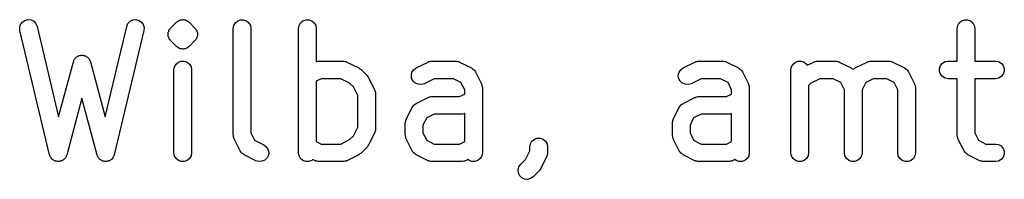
# Model space of a CAD drawing. Extents: x 95 to 242, y -111 to -101.
# Tile 8 of 9: x 222.95 to 232.43, y -107.35 to -105.81. Entities that reach past the tile are written whole.
import ezdxf

# ---------------------------------------------------------------- set-up
doc = ezdxf.new("R2010")
doc.units = 0
doc.header["$MEASUREMENT"] = 0
doc.layers.add('BLACK', color=7, linetype='CONTINUOUS')

msp = doc.modelspace()

# ---------------------------------------------------------------- linework, layer by layer
at = {"layer": 'Black'}
for p, q in [((222.976, -105.835), (223, -105.819)), ((223, -105.819), (223.029, -105.812)), ((223.029, -105.812), (223.058, -105.815)), ((223.058, -105.815), (223.085, -105.828)), ((223.085, -105.828), (223.105, -105.85)), ((223.992, -105.85), (224.012, -105.828)), ((224.012, -105.828), (224.038, -105.815)), ((224.038, -105.815), (224.068, -105.812)), ((224.068, -105.812), (224.096, -105.819)), ((224.096, -105.819), (224.121, -105.835)), ((224.466, -105.832), (224.471, -105.827)), ((224.471, -105.827), (224.474, -105.825)), ((224.474, -105.825), (224.477, -105.823)), ((224.477, -105.823), (224.481, -105.822)), ((224.481, -105.822), (224.484, -105.82)), ((224.484, -105.82), (224.491, -105.818)), ((224.491, -105.818), (224.498, -105.815)), ((224.498, -105.815), (224.501, -105.814)), ((224.501, -105.814), (224.505, -105.813)), ((224.505, -105.813), (224.509, -105.813)), ((224.509, -105.813), (224.512, -105.812)), ((224.512, -105.812), (224.52, -105.813)), ((224.52, -105.813), (224.527, -105.812)), ((224.527, -105.812), (224.531, -105.813)), ((224.531, -105.813), (224.534, -105.813)), ((224.534, -105.813), (224.538, -105.814)), ((224.538, -105.814), (224.542, -105.815)), ((224.542, -105.815), (224.548, -105.818)), ((224.548, -105.818), (224.556, -105.82)), ((224.556, -105.82), (224.559, -105.822)), ((224.559, -105.822), (224.562, -105.823)), ((224.562, -105.823), (224.565, -105.825)), ((224.565, -105.825), (224.568, -105.827)), ((224.568, -105.827), (224.574, -105.832)), ((225.026, -105.842), (225.049, -105.823)), ((225.049, -105.823), (225.076, -105.813)), ((225.076, -105.813), (225.106, -105.813)), ((225.106, -105.813), (225.134, -105.823)), ((225.134, -105.823), (225.156, -105.842)), ((225.655, -105.842), (225.677, -105.823)), ((225.677, -105.823), (225.705, -105.813)), ((225.705, -105.813), (225.734, -105.813)), ((225.734, -105.813), (225.762, -105.823)), ((225.762, -105.823), (225.785, -105.842)), ((231.997, -105.842), (232.02, -105.823)), ((232.02, -105.823), (232.048, -105.813)), ((232.048, -105.813), (232.077, -105.813)), ((232.077, -105.813), (232.105, -105.823)), ((232.105, -105.823), (232.128, -105.842)), ((222.949, -105.887), (222.958, -105.859)), ((222.951, -105.916), (222.949, -105.887)), ((223.237, -107.116), (222.951, -105.916)), ((222.958, -105.859), (222.976, -105.835)), ((223.105, -105.85), (223.117, -105.877)), ((223.117, -105.877), (223.324, -106.749)), ((223.772, -106.749), (223.98, -105.877)), ((224.145, -105.916), (223.859, -107.116)), ((223.98, -105.877), (223.992, -105.85)), ((224.121, -105.835), (224.138, -105.859)), ((224.138, -105.859), (224.147, -105.887)), ((224.147, -105.887), (224.145, -105.916)), ((224.38, -105.932), (224.384, -105.925)), ((224.384, -105.925), (224.385, -105.918)), ((224.385, -105.918), (224.39, -105.912)), ((224.39, -105.912), (224.393, -105.905)), ((224.393, -105.905), (224.398, -105.9)), ((224.398, -105.9), (224.402, -105.894)), ((224.402, -105.894), (224.46, -105.837)), ((224.46, -105.837), (224.466, -105.832)), ((224.574, -105.832), (224.58, -105.837)), ((224.58, -105.837), (224.637, -105.894)), ((224.637, -105.894), (224.641, -105.9)), ((224.641, -105.9), (224.646, -105.905)), ((224.646, -105.905), (224.65, -105.912)), ((224.65, -105.912), (224.654, -105.918)), ((224.654, -105.918), (224.656, -105.925)), ((224.656, -105.925), (224.659, -105.932)), ((225.006, -105.897), (225.011, -105.868)), ((225.006, -106.925), (225.006, -105.897)), ((225.011, -105.868), (225.026, -105.842)), ((225.156, -105.842), (225.171, -105.868)), ((225.171, -105.868), (225.176, -105.897)), ((225.176, -105.897), (225.176, -106.905)), ((225.635, -105.897), (225.64, -105.868)), ((225.635, -107.097), (225.635, -105.897)), ((225.64, -105.868), (225.655, -105.842)), ((225.785, -105.842), (225.8, -105.868)), ((225.8, -105.868), (225.805, -105.897)), ((225.805, -105.897), (225.805, -106.217)), ((231.977, -105.897), (231.983, -105.868)), ((231.977, -106.212), (231.977, -105.897)), ((231.983, -105.868), (231.997, -105.842)), ((232.128, -105.842), (232.142, -105.868)), ((232.142, -105.868), (232.147, -105.897)), ((232.147, -105.897), (232.147, -106.212)), ((224.378, -105.946), (224.38, -105.939)), ((224.378, -105.954), (224.378, -105.946)), ((224.378, -105.961), (224.378, -105.954)), ((224.38, -105.968), (224.378, -105.961)), ((224.38, -105.939), (224.38, -105.932)), ((224.38, -105.976), (224.38, -105.968)), ((224.384, -105.982), (224.38, -105.976)), ((224.385, -105.99), (224.384, -105.982)), ((224.39, -105.996), (224.385, -105.99)), ((224.393, -106.003), (224.39, -105.996)), ((224.398, -106.008), (224.393, -106.003)), ((224.402, -106.014), (224.398, -106.008)), ((224.46, -106.071), (224.402, -106.014)), ((224.637, -106.014), (224.58, -106.071)), ((224.641, -106.008), (224.637, -106.014)), ((224.646, -106.003), (224.641, -106.008)), ((224.65, -105.996), (224.646, -106.003)), ((224.654, -105.99), (224.65, -105.996)), ((224.656, -105.982), (224.654, -105.99)), ((224.659, -105.976), (224.656, -105.982)), ((224.659, -105.932), (224.66, -105.939)), ((224.66, -105.968), (224.659, -105.976)), ((224.66, -105.939), (224.661, -105.946)), ((224.661, -105.961), (224.66, -105.968)), ((224.661, -105.946), (224.661, -105.954)), ((224.661, -105.954), (224.661, -105.961)), ((224.466, -106.075), (224.46, -106.071)), ((224.471, -106.081), (224.466, -106.075)), ((224.474, -106.082), (224.471, -106.081)), ((224.477, -106.085), (224.474, -106.082)), ((224.481, -106.086), (224.477, -106.085)), ((224.484, -106.088), (224.481, -106.086)), ((224.491, -106.09), (224.484, -106.088)), ((224.498, -106.093), (224.491, -106.09)), ((224.501, -106.093), (224.498, -106.093)), ((224.505, -106.095), (224.501, -106.093)), ((224.509, -106.095), (224.505, -106.095)), ((224.512, -106.096), (224.509, -106.095)), ((224.52, -106.095), (224.512, -106.096)), ((224.527, -106.096), (224.52, -106.095)), ((224.531, -106.095), (224.527, -106.096)), ((224.534, -106.095), (224.531, -106.095)), ((224.538, -106.093), (224.534, -106.095)), ((224.542, -106.093), (224.538, -106.093)), ((224.548, -106.09), (224.542, -106.093)), ((224.556, -106.088), (224.548, -106.09)), ((224.559, -106.086), (224.556, -106.088)), ((224.562, -106.085), (224.559, -106.086)), ((224.565, -106.082), (224.562, -106.085)), ((224.568, -106.081), (224.565, -106.082)), ((224.574, -106.075), (224.568, -106.081)), ((224.58, -106.071), (224.574, -106.075)), ((223.469, -106.211), (223.471, -106.203)), ((223.471, -106.203), (223.475, -106.197)), ((223.475, -106.197), (223.479, -106.191)), ((223.479, -106.191), (223.484, -106.185)), ((223.484, -106.185), (223.488, -106.179)), ((223.488, -106.179), (223.494, -106.175)), ((223.494, -106.175), (223.499, -106.17)), ((223.499, -106.17), (223.506, -106.167)), ((223.506, -106.167), (223.512, -106.162)), ((223.512, -106.162), (223.519, -106.16)), ((223.519, -106.16), (223.526, -106.157)), ((223.526, -106.157), (223.534, -106.157)), ((223.534, -106.157), (223.541, -106.155)), ((223.541, -106.155), (223.548, -106.155)), ((223.548, -106.155), (223.556, -106.155)), ((223.556, -106.155), (223.563, -106.157)), ((223.563, -106.157), (223.57, -106.157)), ((223.57, -106.157), (223.577, -106.16)), ((223.577, -106.16), (223.584, -106.162)), ((223.584, -106.162), (223.59, -106.167)), ((223.59, -106.167), (223.597, -106.17)), ((223.597, -106.17), (223.602, -106.175)), ((223.602, -106.175), (223.608, -106.179)), ((223.608, -106.179), (223.613, -106.185)), ((223.613, -106.185), (223.618, -106.191)), ((223.618, -106.191), (223.621, -106.197)), ((223.621, -106.197), (223.625, -106.203)), ((223.625, -106.203), (223.627, -106.211)), ((223.324, -106.749), (223.466, -106.218)), ((223.466, -106.218), (223.469, -106.211)), ((223.627, -106.211), (223.63, -106.218)), ((223.63, -106.218), (223.772, -106.749)), ((224.435, -106.297), (224.44, -106.268)), ((224.435, -107.097), (224.435, -106.297)), ((224.44, -106.268), (224.455, -106.242)), ((224.455, -106.242), (224.477, -106.223)), ((224.477, -106.223), (224.505, -106.213)), ((224.505, -106.213), (224.534, -106.213)), ((224.534, -106.213), (224.562, -106.223)), ((224.562, -106.223), (224.585, -106.242)), ((224.585, -106.242), (224.6, -106.268)), ((224.6, -106.268), (224.605, -106.297)), ((224.605, -106.297), (224.605, -107.097)), ((225.805, -106.217), (225.815, -106.215)), ((225.805, -106.217), (225.805, -106.217)), ((225.815, -106.215), (225.824, -106.212)), ((225.824, -106.212), (225.829, -106.212)), ((225.829, -106.212), (225.834, -106.212)), ((225.834, -106.212), (226.062, -106.212)), ((226.062, -106.212), (226.067, -106.212)), ((226.067, -106.212), (226.072, -106.212)), ((226.072, -106.212), (226.082, -106.215)), ((226.082, -106.215), (226.092, -106.217)), ((226.092, -106.217), (226.096, -106.219)), ((226.096, -106.219), (226.101, -106.221)), ((226.101, -106.221), (226.215, -106.278)), ((226.215, -106.278), (226.226, -106.286)), ((226.226, -106.286), (226.237, -106.294)), ((226.237, -106.294), (226.294, -106.351)), ((226.727, -106.32), (226.744, -106.295)), ((226.744, -106.295), (226.767, -106.278)), ((226.767, -106.278), (226.882, -106.221)), ((226.882, -106.221), (226.886, -106.219)), ((226.886, -106.219), (226.891, -106.217)), ((226.891, -106.217), (226.9, -106.215)), ((226.9, -106.215), (226.91, -106.212)), ((226.91, -106.212), (226.915, -106.212)), ((226.915, -106.212), (226.92, -106.212)), ((226.92, -106.212), (227.148, -106.212)), ((227.148, -106.212), (227.153, -106.212)), ((227.153, -106.212), (227.158, -106.212)), ((227.158, -106.212), (227.167, -106.215)), ((227.167, -106.215), (227.177, -106.217)), ((227.177, -106.217), (227.182, -106.219)), ((227.182, -106.219), (227.186, -106.221)), ((227.186, -106.221), (227.301, -106.278)), ((227.301, -106.278), (227.311, -106.285)), ((227.311, -106.285), (227.321, -106.292)), ((227.321, -106.292), (227.322, -106.294)), ((227.322, -106.294), (227.324, -106.295)), ((227.324, -106.295), (227.331, -106.306)), ((229.299, -106.32), (229.315, -106.295)), ((229.315, -106.295), (229.339, -106.278)), ((229.339, -106.278), (229.453, -106.221)), ((229.453, -106.221), (229.458, -106.219)), ((229.458, -106.219), (229.462, -106.217)), ((229.462, -106.217), (229.472, -106.215)), ((229.472, -106.215), (229.481, -106.212)), ((229.481, -106.212), (229.486, -106.212)), ((229.486, -106.212), (229.491, -106.212)), ((229.491, -106.212), (229.72, -106.212)), ((229.72, -106.212), (229.724, -106.212)), ((229.724, -106.212), (229.729, -106.212)), ((229.729, -106.212), (229.739, -106.215)), ((229.739, -106.215), (229.749, -106.217)), ((229.749, -106.217), (229.753, -106.219)), ((229.753, -106.219), (229.758, -106.221)), ((229.758, -106.221), (229.872, -106.278)), ((229.872, -106.278), (229.882, -106.285)), ((229.882, -106.285), (229.892, -106.292)), ((229.892, -106.292), (229.894, -106.294)), ((229.894, -106.294), (229.896, -106.295)), ((229.896, -106.295), (229.903, -106.306)), ((230.377, -106.297), (230.383, -106.268)), ((230.377, -107.097), (230.377, -106.297)), ((230.383, -106.268), (230.397, -106.242)), ((230.397, -106.242), (230.42, -106.223)), ((230.42, -106.223), (230.448, -106.213)), ((230.448, -106.213), (230.477, -106.213)), ((230.477, -106.213), (230.505, -106.223)), ((230.505, -106.223), (230.528, -106.242)), ((230.528, -106.242), (230.533, -106.252)), ((230.533, -106.252), (230.596, -106.221)), ((230.596, -106.221), (230.601, -106.219)), ((230.601, -106.219), (230.605, -106.217)), ((230.605, -106.217), (230.615, -106.215)), ((230.615, -106.215), (230.624, -106.212)), ((230.624, -106.212), (230.629, -106.212)), ((230.629, -106.212), (230.634, -106.212)), ((230.634, -106.212), (230.805, -106.212)), ((230.805, -106.212), (230.81, -106.212)), ((230.81, -106.212), (230.815, -106.212)), ((230.815, -106.212), (230.825, -106.215)), ((230.825, -106.215), (230.834, -106.217)), ((230.834, -106.217), (230.839, -106.219)), ((230.839, -106.219), (230.843, -106.221)), ((230.843, -106.221), (230.958, -106.278)), ((230.958, -106.278), (230.968, -106.285)), ((230.968, -106.285), (230.977, -106.291)), ((230.977, -106.291), (230.986, -106.285)), ((230.986, -106.285), (230.996, -106.278)), ((230.996, -106.278), (231.11, -106.221)), ((231.11, -106.221), (231.115, -106.219)), ((231.115, -106.219), (231.119, -106.217)), ((231.119, -106.217), (231.129, -106.215)), ((231.129, -106.215), (231.138, -106.212)), ((231.138, -106.212), (231.143, -106.212)), ((231.143, -106.212), (231.148, -106.212)), ((231.148, -106.212), (231.32, -106.212)), ((231.32, -106.212), (231.324, -106.212)), ((231.324, -106.212), (231.329, -106.212)), ((231.329, -106.212), (231.339, -106.215)), ((231.339, -106.215), (231.349, -106.217)), ((231.349, -106.217), (231.353, -106.219)), ((231.353, -106.219), (231.358, -106.221)), ((231.358, -106.221), (231.472, -106.278)), ((231.472, -106.278), (231.482, -106.285)), ((231.482, -106.285), (231.492, -106.292)), ((231.492, -106.292), (231.494, -106.294)), ((231.494, -106.294), (231.496, -106.295)), ((231.496, -106.295), (231.503, -106.306)), ((231.807, -106.282), (231.817, -106.254)), ((231.807, -106.311), (231.807, -106.282)), ((231.817, -106.254), (231.836, -106.231)), ((231.836, -106.231), (231.862, -106.217)), ((231.862, -106.217), (231.891, -106.212)), ((231.891, -106.212), (231.977, -106.212)), ((232.147, -106.212), (232.348, -106.212)), ((232.348, -106.212), (232.377, -106.217)), ((232.377, -106.217), (232.403, -106.231)), ((232.403, -106.231), (232.422, -106.254)), ((232.422, -106.254), (232.432, -106.282)), ((232.432, -106.282), (232.432, -106.311)), ((225.854, -106.382), (225.805, -106.406)), ((226.042, -106.382), (225.854, -106.382)), ((226.126, -106.424), (226.042, -106.382)), ((226.294, -106.351), (226.302, -106.362)), ((226.302, -106.362), (226.31, -106.373)), ((226.31, -106.373), (226.367, -106.487)), ((226.721, -106.349), (226.727, -106.32)), ((226.724, -106.378), (226.721, -106.349)), ((226.737, -106.404), (226.724, -106.378)), ((226.94, -106.382), (226.843, -106.43)), ((227.128, -106.382), (226.94, -106.382)), ((227.199, -106.417), (227.128, -106.382)), ((227.331, -106.306), (227.339, -106.316)), ((227.339, -106.316), (227.396, -106.43)), ((229.292, -106.349), (229.299, -106.32)), ((229.295, -106.378), (229.292, -106.349)), ((229.309, -106.404), (229.295, -106.378)), ((229.511, -106.382), (229.415, -106.43)), ((229.7, -106.382), (229.511, -106.382)), ((229.771, -106.417), (229.7, -106.382)), ((229.903, -106.306), (229.91, -106.316)), ((229.91, -106.316), (229.967, -106.43)), ((230.654, -106.382), (230.57, -106.424)), ((230.785, -106.382), (230.654, -106.382)), ((230.856, -106.417), (230.785, -106.382)), ((231.168, -106.382), (231.097, -106.417)), ((231.3, -106.382), (231.168, -106.382)), ((231.371, -106.417), (231.3, -106.382)), ((231.503, -106.306), (231.51, -106.316)), ((231.51, -106.316), (231.567, -106.43)), ((231.817, -106.339), (231.807, -106.311)), ((231.836, -106.362), (231.817, -106.339)), ((231.862, -106.376), (231.836, -106.362)), ((231.891, -106.382), (231.862, -106.376)), ((231.977, -106.382), (231.891, -106.382)), ((231.977, -106.925), (231.977, -106.382)), ((232.348, -106.382), (232.147, -106.382)), ((232.147, -106.382), (232.147, -106.905)), ((232.377, -106.376), (232.348, -106.382)), ((232.403, -106.362), (232.377, -106.376)), ((232.422, -106.339), (232.403, -106.362)), ((232.432, -106.311), (232.422, -106.339)), ((225.805, -106.406), (225.805, -106.987)), ((226.164, -106.461), (226.126, -106.424)), ((226.206, -106.545), (226.164, -106.461)), ((226.367, -106.487), (226.368, -106.492)), ((226.368, -106.492), (226.371, -106.496)), ((226.759, -106.425), (226.737, -106.404)), ((226.786, -106.436), (226.759, -106.425)), ((226.815, -106.438), (226.786, -106.436)), ((226.843, -106.43), (226.815, -106.438)), ((227.235, -106.488), (227.199, -106.417)), ((227.235, -106.53), (227.235, -106.488)), ((227.396, -106.43), (227.397, -106.435)), ((227.397, -106.435), (227.4, -106.439)), ((227.4, -106.439), (227.401, -106.449)), ((227.401, -106.449), (227.404, -106.458)), ((227.404, -106.458), (227.404, -106.463)), ((227.404, -106.463), (227.405, -106.468)), ((227.405, -106.468), (227.405, -107.097)), ((229.33, -106.425), (229.309, -106.404)), ((229.357, -106.436), (229.33, -106.425)), ((229.387, -106.438), (229.357, -106.436)), ((229.415, -106.43), (229.387, -106.438)), ((229.806, -106.488), (229.771, -106.417)), ((229.806, -106.53), (229.806, -106.488)), ((229.967, -106.43), (229.968, -106.435)), ((229.968, -106.435), (229.971, -106.439)), ((229.971, -106.439), (229.973, -106.449)), ((229.973, -106.449), (229.976, -106.458)), ((229.976, -106.458), (229.975, -106.463)), ((229.975, -106.463), (229.976, -106.468)), ((229.976, -106.468), (229.976, -107.097)), ((230.57, -106.424), (230.547, -106.446)), ((230.547, -106.446), (230.547, -107.097)), ((230.892, -106.488), (230.856, -106.417)), ((230.892, -107.097), (230.892, -106.488)), ((231.097, -106.417), (231.062, -106.488)), ((231.062, -106.488), (231.062, -107.097)), ((231.406, -106.488), (231.371, -106.417)), ((231.406, -107.097), (231.406, -106.488)), ((231.567, -106.43), (231.568, -106.435)), ((231.568, -106.435), (231.571, -106.439)), ((231.571, -106.439), (231.573, -106.449)), ((231.573, -106.449), (231.576, -106.458)), ((231.576, -106.458), (231.575, -106.463)), ((231.575, -106.463), (231.576, -106.468)), ((231.576, -106.468), (231.576, -107.097)), ((223.548, -106.569), (223.402, -107.119)), ((223.695, -107.119), (223.548, -106.569)), ((226.206, -106.848), (226.206, -106.545)), ((226.371, -106.496), (226.373, -106.506)), ((226.373, -106.506), (226.376, -106.515)), ((226.376, -106.515), (226.375, -106.52)), ((226.375, -106.52), (226.376, -106.525)), ((226.376, -106.525), (226.376, -106.868)), ((226.767, -106.621), (226.882, -106.563)), ((226.882, -106.563), (226.886, -106.562)), ((226.886, -106.562), (226.891, -106.56)), ((226.891, -106.56), (226.9, -106.558)), ((226.9, -106.558), (226.91, -106.555)), ((226.91, -106.555), (226.915, -106.555)), ((226.915, -106.555), (226.92, -106.554)), ((226.92, -106.554), (227.185, -106.554)), ((227.185, -106.554), (227.235, -106.53)), ((229.339, -106.621), (229.453, -106.563)), ((229.453, -106.563), (229.458, -106.562)), ((229.458, -106.562), (229.462, -106.56)), ((229.462, -106.56), (229.472, -106.558)), ((229.472, -106.558), (229.481, -106.555)), ((229.481, -106.555), (229.486, -106.555)), ((229.486, -106.555), (229.491, -106.554)), ((229.491, -106.554), (229.757, -106.554)), ((229.757, -106.554), (229.806, -106.53)), ((226.672, -106.773), (226.729, -106.659)), ((226.729, -106.659), (226.737, -106.649)), ((226.737, -106.649), (226.744, -106.638)), ((226.744, -106.638), (226.746, -106.637)), ((226.746, -106.637), (226.747, -106.635)), ((226.747, -106.635), (226.757, -106.628)), ((226.757, -106.628), (226.767, -106.621)), ((229.244, -106.773), (229.301, -106.659)), ((229.301, -106.659), (229.308, -106.649)), ((229.308, -106.649), (229.315, -106.638)), ((229.315, -106.638), (229.317, -106.637)), ((229.317, -106.637), (229.318, -106.635)), ((229.318, -106.635), (229.329, -106.628)), ((229.329, -106.628), (229.339, -106.621)), ((226.668, -106.782), (226.671, -106.778)), ((226.671, -106.778), (226.672, -106.773)), ((226.869, -106.76), (226.833, -106.831)), ((226.94, -106.724), (226.869, -106.76)), ((227.205, -106.724), (226.94, -106.724)), ((227.21, -106.724), (227.205, -106.724)), ((227.215, -106.724), (227.21, -106.724)), ((227.225, -106.721), (227.215, -106.724)), ((227.234, -106.719), (227.225, -106.721)), ((227.235, -106.719), (227.234, -106.719)), ((227.235, -106.987), (227.235, -106.719)), ((229.24, -106.782), (229.242, -106.778)), ((229.242, -106.778), (229.244, -106.773)), ((229.44, -106.76), (229.405, -106.831)), ((229.511, -106.724), (229.44, -106.76)), ((229.777, -106.724), (229.511, -106.724)), ((229.782, -106.724), (229.777, -106.724)), ((229.787, -106.724), (229.782, -106.724)), ((229.796, -106.721), (229.787, -106.724)), ((229.806, -106.719), (229.796, -106.721)), ((229.806, -106.987), (229.806, -106.719)), ((229.806, -106.719), (229.806, -106.719)), ((226.164, -106.932), (226.206, -106.848)), ((226.376, -106.868), (226.375, -106.873)), ((226.375, -106.873), (226.376, -106.878)), ((226.663, -106.811), (226.664, -106.806)), ((226.663, -106.925), (226.663, -106.811)), ((226.664, -106.801), (226.667, -106.792)), ((226.664, -106.806), (226.664, -106.801)), ((226.667, -106.792), (226.668, -106.782)), ((226.833, -106.831), (226.833, -106.905)), ((229.235, -106.801), (229.238, -106.792)), ((229.235, -106.806), (229.235, -106.801)), ((229.235, -106.811), (229.235, -106.806)), ((229.235, -106.925), (229.235, -106.811)), ((229.238, -106.792), (229.24, -106.782)), ((229.405, -106.831), (229.405, -106.905)), ((225.007, -106.93), (225.006, -106.925)), ((225.007, -106.935), (225.007, -106.93)), ((225.009, -106.944), (225.007, -106.935)), ((225.011, -106.954), (225.009, -106.944)), ((225.014, -106.958), (225.011, -106.954)), ((225.015, -106.963), (225.014, -106.958)), ((225.072, -107.077), (225.015, -106.963)), ((225.176, -106.905), (225.212, -106.976)), ((226.126, -106.97), (226.164, -106.932)), ((226.367, -106.906), (226.31, -107.02)), ((226.368, -106.901), (226.367, -106.906)), ((226.371, -106.897), (226.368, -106.901)), ((226.373, -106.887), (226.371, -106.897)), ((226.376, -106.878), (226.373, -106.887)), ((226.664, -106.93), (226.663, -106.925)), ((226.664, -106.935), (226.664, -106.93)), ((226.667, -106.944), (226.664, -106.935)), ((226.668, -106.954), (226.667, -106.944)), ((226.671, -106.958), (226.668, -106.954)), ((226.672, -106.963), (226.671, -106.958)), ((226.729, -107.077), (226.672, -106.963)), ((226.833, -106.905), (226.869, -106.976)), ((227.883, -106.985), (227.906, -106.966)), ((227.906, -106.966), (227.933, -106.956)), ((227.933, -106.956), (227.963, -106.956)), ((227.963, -106.956), (227.991, -106.966)), ((227.991, -106.966), (228.013, -106.985)), ((229.235, -106.93), (229.235, -106.925)), ((229.235, -106.935), (229.235, -106.93)), ((229.238, -106.944), (229.235, -106.935)), ((229.24, -106.954), (229.238, -106.944)), ((229.242, -106.958), (229.24, -106.954)), ((229.244, -106.963), (229.242, -106.958)), ((229.301, -107.077), (229.244, -106.963)), ((229.405, -106.905), (229.44, -106.976)), ((231.978, -106.93), (231.977, -106.925)), ((231.978, -106.935), (231.978, -106.93)), ((231.981, -106.944), (231.978, -106.935)), ((231.983, -106.954), (231.981, -106.944)), ((231.985, -106.958), (231.983, -106.954)), ((231.986, -106.963), (231.985, -106.958)), ((232.044, -107.077), (231.986, -106.963)), ((232.147, -106.905), (232.183, -106.976)), ((225.212, -106.976), (225.301, -107.021)), ((225.301, -107.021), (225.324, -107.038)), ((225.324, -107.038), (225.34, -107.063)), ((225.34, -107.063), (225.347, -107.092)), ((225.805, -106.987), (225.854, -107.012)), ((225.854, -107.012), (226.042, -107.012)), ((226.042, -107.012), (226.126, -106.97)), ((226.294, -107.042), (226.237, -107.1)), ((226.302, -107.031), (226.294, -107.042)), ((226.31, -107.02), (226.302, -107.031)), ((226.869, -106.976), (226.94, -107.012)), ((226.94, -107.012), (227.185, -107.012)), ((227.185, -107.012), (227.235, -106.987)), ((227.863, -107.039), (227.868, -107.01)), ((227.863, -107.077), (227.863, -107.039)), ((227.868, -107.01), (227.883, -106.985)), ((228.013, -106.985), (228.028, -107.01)), ((228.028, -107.01), (228.033, -107.039)), ((228.033, -107.039), (228.033, -107.097)), ((229.44, -106.976), (229.511, -107.012)), ((229.511, -107.012), (229.757, -107.012)), ((229.757, -107.012), (229.806, -106.987)), ((232.183, -106.976), (232.254, -107.012)), ((232.254, -107.012), (232.348, -107.012)), ((232.348, -107.012), (232.377, -107.017)), ((232.377, -107.017), (232.403, -107.031)), ((232.403, -107.031), (232.422, -107.054)), ((232.422, -107.054), (232.432, -107.082)), ((223.24, -107.124), (223.237, -107.116)), ((223.243, -107.133), (223.24, -107.124)), ((223.246, -107.138), (223.243, -107.133)), ((223.249, -107.143), (223.246, -107.138)), ((223.255, -107.15), (223.249, -107.143)), ((223.26, -107.157), (223.255, -107.15)), ((223.265, -107.16), (223.26, -107.157)), ((223.383, -107.151), (223.378, -107.158)), ((223.389, -107.145), (223.383, -107.151)), ((223.392, -107.14), (223.389, -107.145)), ((223.396, -107.135), (223.392, -107.14)), ((223.398, -107.126), (223.396, -107.135)), ((223.402, -107.119), (223.398, -107.126)), ((223.698, -107.126), (223.695, -107.119)), ((223.701, -107.135), (223.698, -107.126)), ((223.704, -107.14), (223.701, -107.135)), ((223.707, -107.145), (223.704, -107.14)), ((223.713, -107.151), (223.707, -107.145)), ((223.718, -107.158), (223.713, -107.151)), ((223.837, -107.157), (223.832, -107.16)), ((223.842, -107.15), (223.837, -107.157)), ((223.848, -107.143), (223.842, -107.15)), ((223.85, -107.138), (223.848, -107.143)), ((223.854, -107.133), (223.85, -107.138)), ((223.856, -107.124), (223.854, -107.133)), ((223.859, -107.116), (223.856, -107.124)), ((224.44, -107.126), (224.435, -107.097)), ((224.455, -107.151), (224.44, -107.126)), ((224.477, -107.17), (224.455, -107.151)), ((224.585, -107.151), (224.562, -107.17)), ((224.6, -107.126), (224.585, -107.151)), ((224.605, -107.097), (224.6, -107.126)), ((225.08, -107.087), (225.072, -107.077)), ((225.086, -107.098), (225.08, -107.087)), ((225.088, -107.099), (225.086, -107.098)), ((225.09, -107.101), (225.088, -107.099)), ((225.1, -107.108), (225.09, -107.101)), ((225.11, -107.115), (225.1, -107.108)), ((225.224, -107.173), (225.11, -107.115)), ((225.331, -107.147), (225.309, -107.168)), ((225.344, -107.121), (225.331, -107.147)), ((225.347, -107.092), (225.344, -107.121)), ((225.64, -107.126), (225.635, -107.097)), ((225.655, -107.151), (225.64, -107.126)), ((225.677, -107.17), (225.655, -107.151)), ((226.215, -107.115), (226.101, -107.173)), ((226.226, -107.107), (226.215, -107.115)), ((226.237, -107.1), (226.226, -107.107)), ((226.737, -107.087), (226.729, -107.077)), ((226.744, -107.098), (226.737, -107.087)), ((226.746, -107.099), (226.744, -107.098)), ((226.747, -107.101), (226.746, -107.099)), ((226.757, -107.108), (226.747, -107.101)), ((226.767, -107.115), (226.757, -107.108)), ((226.882, -107.173), (226.767, -107.115)), ((227.385, -107.151), (227.362, -107.17)), ((227.4, -107.126), (227.385, -107.151)), ((227.405, -107.097), (227.4, -107.126)), ((227.821, -107.161), (227.863, -107.077)), ((228.024, -107.135), (227.967, -107.249)), ((228.026, -107.13), (228.024, -107.135)), ((228.028, -107.126), (228.026, -107.13)), ((228.03, -107.116), (228.028, -107.126)), ((228.033, -107.106), (228.03, -107.116)), ((228.033, -107.097), (228.032, -107.101)), ((228.032, -107.101), (228.033, -107.106)), ((229.308, -107.087), (229.301, -107.077)), ((229.315, -107.098), (229.308, -107.087)), ((229.317, -107.099), (229.315, -107.098)), ((229.318, -107.101), (229.317, -107.099)), ((229.329, -107.108), (229.318, -107.101)), ((229.339, -107.115), (229.329, -107.108)), ((229.453, -107.173), (229.339, -107.115)), ((229.956, -107.151), (229.934, -107.17)), ((229.971, -107.126), (229.956, -107.151)), ((229.976, -107.097), (229.971, -107.126)), ((230.383, -107.126), (230.377, -107.097)), ((230.397, -107.151), (230.383, -107.126)), ((230.42, -107.17), (230.397, -107.151)), ((230.528, -107.151), (230.505, -107.17)), ((230.542, -107.126), (230.528, -107.151)), ((230.547, -107.097), (230.542, -107.126)), ((230.897, -107.126), (230.892, -107.097)), ((230.912, -107.151), (230.897, -107.126)), ((230.934, -107.17), (230.912, -107.151)), ((231.042, -107.151), (231.019, -107.17)), ((231.057, -107.126), (231.042, -107.151)), ((231.062, -107.097), (231.057, -107.126)), ((231.411, -107.126), (231.406, -107.097)), ((231.426, -107.151), (231.411, -107.126)), ((231.449, -107.17), (231.426, -107.151)), ((231.556, -107.151), (231.534, -107.17)), ((231.571, -107.126), (231.556, -107.151)), ((231.576, -107.097), (231.571, -107.126)), ((232.051, -107.087), (232.044, -107.077)), ((232.058, -107.098), (232.051, -107.087)), ((232.06, -107.099), (232.058, -107.098)), ((232.061, -107.101), (232.06, -107.099)), ((232.072, -107.108), (232.061, -107.101)), ((232.082, -107.115), (232.072, -107.108)), ((232.196, -107.173), (232.082, -107.115)), ((232.422, -107.139), (232.403, -107.162)), ((232.432, -107.111), (232.422, -107.139)), ((232.432, -107.082), (232.432, -107.111)), ((223.269, -107.165), (223.265, -107.16)), ((223.277, -107.169), (223.269, -107.165)), ((223.284, -107.174), (223.277, -107.169)), ((223.29, -107.175), (223.284, -107.174)), ((223.295, -107.178), (223.29, -107.175)), ((223.304, -107.179), (223.295, -107.178)), ((223.312, -107.181), (223.304, -107.179)), ((223.319, -107.181), (223.312, -107.181)), ((223.325, -107.181), (223.319, -107.181)), ((223.333, -107.179), (223.325, -107.181)), ((223.342, -107.179), (223.333, -107.179)), ((223.347, -107.176), (223.342, -107.179)), ((223.353, -107.175), (223.347, -107.176)), ((223.361, -107.17), (223.353, -107.175)), ((223.368, -107.166), (223.361, -107.17)), ((223.373, -107.162), (223.368, -107.166)), ((223.378, -107.158), (223.373, -107.162)), ((223.724, -107.162), (223.718, -107.158)), ((223.728, -107.166), (223.724, -107.162)), ((223.736, -107.17), (223.728, -107.166)), ((223.743, -107.175), (223.736, -107.17)), ((223.749, -107.176), (223.743, -107.175)), ((223.755, -107.179), (223.749, -107.176)), ((223.763, -107.179), (223.755, -107.179)), ((223.772, -107.181), (223.763, -107.179)), ((223.778, -107.181), (223.772, -107.181)), ((223.784, -107.181), (223.778, -107.181)), ((223.792, -107.179), (223.784, -107.181)), ((223.801, -107.178), (223.792, -107.179)), ((223.807, -107.175), (223.801, -107.178)), ((223.813, -107.174), (223.807, -107.175)), ((223.82, -107.169), (223.813, -107.174)), ((223.827, -107.165), (223.82, -107.169)), ((223.832, -107.16), (223.827, -107.165)), ((224.505, -107.18), (224.477, -107.17)), ((224.534, -107.18), (224.505, -107.18)), ((224.562, -107.17), (224.534, -107.18)), ((225.253, -107.181), (225.224, -107.173)), ((225.282, -107.179), (225.253, -107.181)), ((225.309, -107.168), (225.282, -107.179)), ((225.705, -107.18), (225.677, -107.17)), ((225.734, -107.18), (225.705, -107.18)), ((225.762, -107.17), (225.734, -107.18)), ((225.773, -107.161), (225.762, -107.17)), ((225.796, -107.173), (225.773, -107.161)), ((225.801, -107.174), (225.796, -107.173)), ((225.805, -107.176), (225.801, -107.174)), ((225.815, -107.178), (225.805, -107.176)), ((225.824, -107.181), (225.815, -107.178)), ((225.829, -107.181), (225.824, -107.181)), ((225.834, -107.182), (225.829, -107.181)), ((226.062, -107.182), (225.834, -107.182)), ((226.067, -107.181), (226.062, -107.182)), ((226.072, -107.181), (226.067, -107.181)), ((226.082, -107.178), (226.072, -107.181)), ((226.092, -107.176), (226.082, -107.178)), ((226.096, -107.174), (226.092, -107.176)), ((226.101, -107.173), (226.096, -107.174)), ((226.886, -107.174), (226.882, -107.173)), ((226.891, -107.176), (226.886, -107.174)), ((226.9, -107.178), (226.891, -107.176)), ((226.91, -107.181), (226.9, -107.178)), ((226.915, -107.181), (226.91, -107.181)), ((226.92, -107.182), (226.915, -107.181)), ((227.205, -107.182), (226.92, -107.182)), ((227.21, -107.181), (227.205, -107.182)), ((227.215, -107.181), (227.21, -107.181)), ((227.225, -107.178), (227.215, -107.181)), ((227.234, -107.176), (227.225, -107.178)), ((227.239, -107.174), (227.234, -107.176)), ((227.243, -107.173), (227.239, -107.174)), ((227.266, -107.161), (227.243, -107.173)), ((227.277, -107.17), (227.266, -107.161)), ((227.305, -107.18), (227.277, -107.17)), ((227.334, -107.18), (227.305, -107.18)), ((227.362, -107.17), (227.334, -107.18)), ((227.749, -107.261), (227.757, -107.232)), ((227.757, -107.232), (227.774, -107.208)), ((227.774, -107.208), (227.821, -107.161)), ((227.967, -107.249), (227.959, -107.26)), ((229.458, -107.174), (229.453, -107.173)), ((229.462, -107.176), (229.458, -107.174)), ((229.472, -107.178), (229.462, -107.176)), ((229.481, -107.181), (229.472, -107.178)), ((229.486, -107.181), (229.481, -107.181)), ((229.491, -107.182), (229.486, -107.181)), ((229.777, -107.182), (229.491, -107.182)), ((229.782, -107.181), (229.777, -107.182)), ((229.787, -107.181), (229.782, -107.181)), ((229.796, -107.178), (229.787, -107.181)), ((229.806, -107.176), (229.796, -107.178)), ((229.81, -107.174), (229.806, -107.176)), ((229.815, -107.173), (229.81, -107.174)), ((229.838, -107.161), (229.815, -107.173)), ((229.849, -107.17), (229.838, -107.161)), ((229.876, -107.18), (229.849, -107.17)), ((229.906, -107.18), (229.876, -107.18)), ((229.934, -107.17), (229.906, -107.18)), ((230.448, -107.18), (230.42, -107.17)), ((230.477, -107.18), (230.448, -107.18)), ((230.505, -107.17), (230.477, -107.18)), ((230.962, -107.18), (230.934, -107.17)), ((230.992, -107.18), (230.962, -107.18)), ((231.019, -107.17), (230.992, -107.18)), ((231.476, -107.18), (231.449, -107.17)), ((231.506, -107.18), (231.476, -107.18)), ((231.534, -107.17), (231.506, -107.18)), ((232.201, -107.174), (232.196, -107.173)), ((232.205, -107.176), (232.201, -107.174)), ((232.215, -107.178), (232.205, -107.176)), ((232.224, -107.181), (232.215, -107.178)), ((232.229, -107.181), (232.224, -107.181)), ((232.234, -107.182), (232.229, -107.181)), ((232.348, -107.182), (232.234, -107.182)), ((232.377, -107.176), (232.348, -107.182)), ((232.403, -107.162), (232.377, -107.176)), ((227.752, -107.29), (227.749, -107.261)), ((227.764, -107.317), (227.752, -107.29)), ((227.785, -107.338), (227.764, -107.317)), ((227.812, -107.35), (227.785, -107.338)), ((227.87, -107.345), (227.841, -107.353)), ((227.894, -107.328), (227.87, -107.345)), ((227.951, -107.271), (227.894, -107.328)), ((227.959, -107.26), (227.951, -107.271)), ((227.841, -107.353), (227.812, -107.35))]:
    msp.add_line(p, q, dxfattribs=at)

doc.saveas('drawing.dxf')
